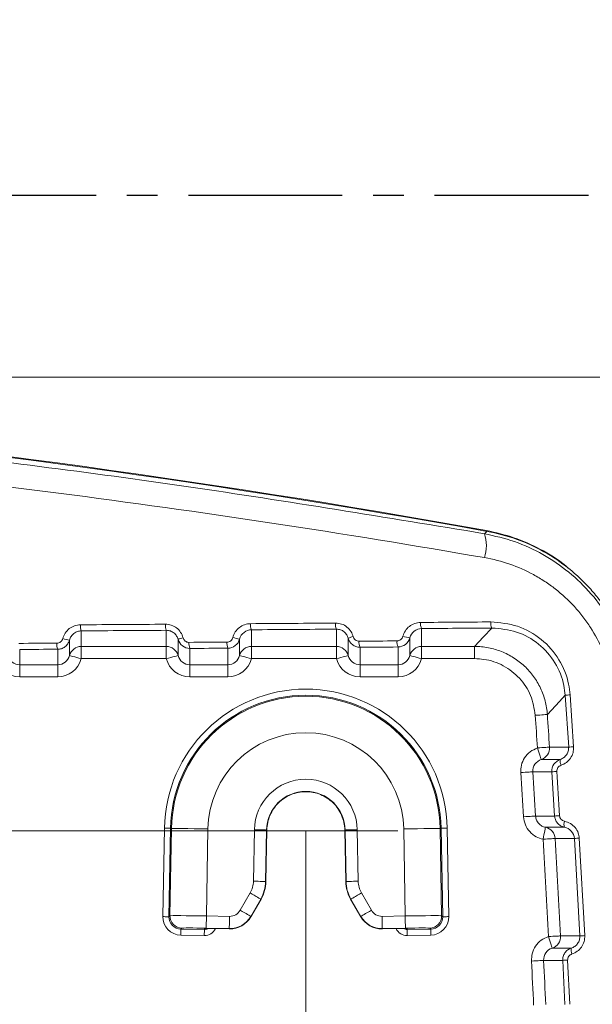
# Model space of a CAD drawing. Header units: millimetres. Extents: x 0 to 594, y 0 to 420.
# Tile 51 of 70: x 402 to 426, y 239 to 279. Entities that reach past the tile are written whole.
import ezdxf

# ---------------------------------------------------------------- set-up
doc = ezdxf.new("R2010")
doc.units = ezdxf.units.MM
doc.linetypes.add('CENTER', pattern=[10.16, 6.35, -1.27, 1.27, -1.27])
doc.styles.add('SLDTEXTSTYLE1', font='TXT', dxfattribs={"width": 0.605})
doc.dimstyles.new('SLDDIMSTYLE3', dxfattribs={"dimtxt": 2.568319, "dimasz": 3.3, "dimexe": 0, "dimexo": 0.0625, "dimgap": 0.64208, "dimtad": 1, "dimdec": 3, "dimlfac": 2, "dimrnd": 1e-09, "dimzin": 12, "dimdsep": 46, "dimtxsty": 'SLDTEXTSTYLE1', "dimsah": 1, "dimcen": 0.09, "dimadec": 0, "dimazin": 3, "dimtfac": 1, "dimtdec": 1, "dimtmove": 0, "dimatfit": 0, "dimfxl": 1, "dimfrac": 2, "dimtolj": 1, "dimtzin": 12, "dimarcsym": 0})
doc.dimstyles.new('SLDDIMSTYLE4', dxfattribs={"dimtxt": 2.568319, "dimasz": 3.3, "dimexe": 0, "dimexo": 0.0625, "dimgap": 0.64208, "dimtad": 1, "dimdec": 0, "dimlfac": 2, "dimrnd": 1e-09, "dimzin": 12, "dimdsep": 46, "dimtxsty": 'SLDTEXTSTYLE1', "dimsah": 1, "dimcen": 0.09, "dimadec": 0, "dimazin": 3, "dimtfac": 1, "dimtdec": 1, "dimtofl": 0, "dimtmove": 0, "dimatfit": 3, "dimfxl": 1, "dimfrac": 2, "dimtolj": 1, "dimtzin": 12, "dimarcsym": 0})
doc.dimstyles.new('SLDDIMSTYLE5', dxfattribs={"dimtxt": 2.568319, "dimasz": 3.3, "dimexe": 0, "dimexo": 0.0625, "dimgap": 0.64208, "dimtad": 1, "dimdec": 3, "dimlfac": 2, "dimrnd": 1e-09, "dimzin": 12, "dimdsep": 46, "dimtxsty": 'SLDTEXTSTYLE1', "dimsah": 1, "dimcen": 0.09, "dimadec": 0, "dimazin": 3, "dimtfac": 1, "dimtdec": 1, "dimtofl": 0, "dimtmove": 0, "dimatfit": 3, "dimfxl": 1, "dimfrac": 2, "dimtolj": 1, "dimtzin": 12, "dimarcsym": 0})

# ---------------------------------------------------------------- blocks, each defined once
blk = doc.blocks.new('*D14')
at = {"color": 7, "linetype": 'Continuous', "lineweight": 0}
for p, q in [((441.841, 271.949), (441.841, 278.349)), ((441.841, 264.449), (441.841, 271.949)), ((359.347, 264.449), (442.841, 264.449)), ((441.841, 264.449), (441.841, 236.713)), ((437.309, 245.092), (437.309, 245.68)), ((437.309, 245.68), (441.254, 245.68)), ((441.254, 245.68), (441.254, 245.092)), ((437.309, 238.722), (437.309, 238.134)), ((441.254, 238.134), (441.254, 238.722)), ((437.309, 238.134), (441.254, 238.134))]:
    blk.add_line(p, q, dxfattribs=at)
for points in [[(441.841, 271.949), (442.341, 275.249), (441.341, 275.249)], [(441.841, 264.449), (441.341, 261.149), (442.341, 261.149)]]:
    blk.add_solid(points, dxfattribs=at)
at = {"color": 7, "linetype": 'Continuous', "lineweight": 0, "char_height": 2.6458, "attachment_point": 1, "rotation": 90, "style": 'SLDTEXTSTYLE1'}
for s, insert in [('min.', (437.843, 247.113, 0.05)), ('min.', (433.311, 246.035, 0.05)), ('0,6', (437.843, 239.457, 0.05)), ('15', (433.311, 238.771, 0.05))]:
    blk.add_mtext(s, dxfattribs=dict(at, insert=insert))
blk = doc.blocks.new('*D15')
at = {"color": 7, "linetype": 'Continuous', "lineweight": 0}
for p, q in [((346.45, 291.591), (345.862, 291.591)), ((345.862, 291.591), (345.862, 287.647)), ((354.78, 291.591), (355.368, 291.591)), ((355.368, 291.591), (355.368, 287.647)), ((271.889, 206.062), (271.889, 288.059)), ((429.341, 208.541), (429.341, 288.059)), ((345.862, 287.647), (346.45, 287.647)), ((355.368, 287.647), (354.78, 287.647)), ((271.889, 287.059), (429.341, 287.059))]:
    blk.add_line(p, q, dxfattribs=at)
for points in [[(271.889, 287.059), (275.189, 286.559), (275.189, 287.559)], [(429.341, 287.059), (426.041, 287.559), (426.041, 286.559)]]:
    blk.add_solid(points, dxfattribs=at)
at = {"color": 7, "linetype": 'Continuous', "lineweight": 0, "char_height": 2.6458, "attachment_point": 1, "rotation": 0, "style": 'SLDTEXTSTYLE1'}
for s, insert in [('315', (346.499, 295.59, 0.05)), ('12,4', (347.185, 291.057, 0.05))]:
    blk.add_mtext(s, dxfattribs=dict(at, insert=insert))
blk = doc.blocks.new('*D16')
at = {"color": 7, "linetype": 'Continuous', "lineweight": 0}
for p, q in [((286.937, 245.752), (286.937, 108.735)), ((414.293, 245.752), (414.293, 108.735)), ((347.92, 114.267), (347.332, 114.267)), ((347.332, 114.267), (347.332, 110.323)), ((353.31, 114.267), (353.898, 114.267)), ((353.898, 114.267), (353.898, 110.323)), ((347.332, 110.323), (347.92, 110.323)), ((353.898, 110.323), (353.31, 110.323)), ((286.937, 109.735), (414.293, 109.735))]:
    blk.add_line(p, q, dxfattribs=at)
for points in [[(286.937, 109.735), (290.237, 109.235), (290.237, 110.235)], [(414.293, 109.735), (410.993, 110.235), (410.993, 109.235)]]:
    blk.add_solid(points, dxfattribs=at)
at = {"color": 7, "linetype": 'Continuous', "lineweight": 0, "char_height": 2.6458, "attachment_point": 1, "rotation": 0, "style": 'SLDTEXTSTYLE1'}
for s, insert in [('254', (346.499, 118.266, -137.801)), ('10', (348.655, 113.733, -137.801))]:
    blk.add_mtext(s, dxfattribs=dict(at, insert=insert))
blk = doc.blocks.new('*D17')
at = {"color": 7, "linetype": 'Continuous', "lineweight": 0}
for p, q in [((414.293, 245.752), (258.389, 245.752)), ((259.389, 143.848), (259.389, 245.752)), ((254.856, 196.515), (254.856, 197.103)), ((254.856, 197.103), (258.801, 197.103)), ((258.801, 197.103), (258.801, 196.515)), ((254.856, 193.085), (254.856, 192.497)), ((258.801, 192.497), (258.801, 193.085)), ((254.856, 192.497), (258.801, 192.497)), ((414.293, 143.848), (258.389, 143.848))]:
    blk.add_line(p, q, dxfattribs=at)
for points in [[(259.389, 245.752), (258.889, 242.452), (259.889, 242.452)], [(259.389, 143.848), (259.889, 147.148), (258.889, 147.148)]]:
    blk.add_solid(points, dxfattribs=at)
at = {"color": 7, "linetype": 'Continuous', "lineweight": 0, "attachment_point": 1, "rotation": 90, "style": 'SLDTEXTSTYLE1'}
for s, insert, char_height in [('203', (250.858, 190.684, -137.801), 2.6458), ('8', (255.39, 193.82, -137.801), 2.646)]:
    blk.add_mtext(s, dxfattribs=dict(at, insert=insert, char_height=char_height))

msp = doc.modelspace()

# ---------------------------------------------------------------- linework, layer by layer
at = {"color": 7, "linetype": 'CENTER', "lineweight": 30}
msp.add_line((246.88851, 271.94925), (454.34139, 271.94937), dxfattribs=at)
at = {"color": 8, "linetype": 'Continuous', "lineweight": 0}
for p, q in [((412.04871, 254.033), (412.04871, 253.34466)), ((415.55921, 253.34466), (415.55921, 254.05744)), ((419.06971, 254.08326), (419.06971, 253.34466)), ((404.54223, 253.6075), (404.54223, 252.96924)), ((405.02771, 253.9883), (405.02771, 253.34465)), ((408.53821, 253.34465), (408.53821, 254.00996)), ((409.02369, 252.96924), (409.02369, 253.63814)), ((411.56322, 253.65162), (411.56322, 252.96925)), ((416.04469, 252.96925), (416.04469, 253.6862)), ((418.58423, 253.70131), (418.58423, 252.96925)), ((402.48817, 253.22124), (402.48817, 252.5924)), ((404.05674, 252.5924), (404.05674, 253.2303)), ((405.02771, 253.34465), (408.53821, 253.34465)), ((409.50917, 253.26395), (409.50917, 252.5924)), ((411.07774, 252.59241), (411.07774, 253.27424)), ((412.04871, 253.34466), (415.55921, 253.34466)), ((416.53017, 253.31219), (416.53017, 252.59241)), ((418.09874, 252.59241), (418.09874, 253.32373)), ((419.06971, 253.34466), (421.25886, 253.34466)), ((408.53821, 252.84363), (405.02771, 252.84363)), ((415.55921, 252.84364), (412.04871, 252.84363)), ((421.25886, 252.84364), (419.06971, 252.84364)), ((402.48817, 252.5924), (404.05674, 252.5924)), ((409.50917, 252.5924), (411.07774, 252.59241)), ((416.53017, 252.59241), (418.09874, 252.59241)), ((404.05675, 252.09138), (402.48817, 252.09138)), ((411.07774, 252.09138), (409.50917, 252.09138)), ((418.09874, 252.09139), (416.53018, 252.09139)), ((425.13775, 249.19523), (424.99356, 251.33201)), ((425.19686, 251.34918), (425.34102, 249.21151)), ((424.55896, 246.35515), (424.44513, 248.17859)), ((408.39597, 242.21095), (408.45956, 245.85428)), ((408.71023, 245.8499), (408.64664, 242.20658)), ((408.6886, 242.24709), (408.75147, 245.84918)), ((408.71023, 245.8499), (408.75147, 245.84918)), ((410.25551, 245.82293), (410.19294, 242.23803)), ((412.13354, 243.66913), (412.17055, 245.7895)), ((412.6719, 245.78075), (412.63489, 243.66038)), ((412.68529, 245.78052), (412.6719, 245.78075)), ((415.90054, 245.78052), (415.91395, 245.78076)), ((415.95097, 243.66039), (415.91395, 245.78076)), ((416.4153, 245.78951), (416.45231, 243.66914)), ((418.39292, 242.23804), (418.33034, 245.82293)), ((419.87562, 245.84991), (419.83438, 245.84919)), ((419.83438, 245.84919), (419.89726, 242.2471)), ((419.93921, 242.20658), (419.87562, 245.84991)), ((420.12629, 245.85428), (420.18989, 242.21096)), ((425.59773, 241.4155), (425.37305, 245.43084)), ((425.57628, 245.44556), (425.80091, 241.42855)), ((412.63489, 243.66038), (412.64758, 243.65687)), ((415.93826, 243.65686), (415.95097, 243.66039)), ((411.5876, 242.47206), (411.99934, 243.18521)), ((416.58651, 243.18521), (416.99825, 242.47206)), ((412.43358, 242.9345), (412.02184, 242.22135)), ((412.44609, 242.93103), (412.43358, 242.9345)), ((416.15227, 242.9345), (416.13974, 242.93103)), ((416.56401, 242.22135), (416.15227, 242.9345)), ((408.64664, 242.20658), (408.6886, 242.24709)), ((419.89726, 242.2471), (419.93921, 242.20658)), ((410.19294, 242.23803), (411.1446, 242.22142)), ((412.02184, 242.22135), (412.0289, 242.20889)), ((416.55694, 242.20886), (416.56401, 242.22135)), ((417.44125, 242.22143), (418.39292, 242.23804)), ((410.10453, 241.42888), (409.13486, 241.4458)), ((409.18119, 241.73699), (409.13924, 241.69648)), ((409.13924, 241.69648), (410.10891, 241.67955)), ((410.10891, 241.67955), (410.10956, 241.71702)), ((410.10956, 241.71702), (410.1437, 241.71875)), ((411.13585, 241.72008), (410.18419, 241.73669)), ((411.14284, 241.70773), (411.13585, 241.72008)), ((417.45, 241.72008), (417.443, 241.7077)), ((418.40167, 241.73669), (417.45, 241.72008)), ((418.43451, 241.71975), (418.47629, 241.71698)), ((418.47629, 241.71698), (418.47695, 241.67956)), ((418.47695, 241.67956), (419.44662, 241.69648)), ((419.45099, 241.44581), (418.48132, 241.42888)), ((419.44662, 241.69648), (419.40467, 241.737)), ((424.98122, 238.58588), (424.89132, 240.40765)), ((425.09496, 240.42028), (425.18484, 238.59774))]:
    msp.add_line(p, q, dxfattribs=at)
at = {"color": 7, "linetype": 'Continuous', "lineweight": 15}
for p, q in [((412.64758, 243.65687), (412.68529, 245.78052)), ((415.90054, 245.78052), (415.93826, 243.65686)), ((412.0289, 242.20889), (412.44609, 242.93103)), ((416.13974, 242.93103), (416.55694, 242.20886)), ((410.61114, 241.71701), (411.14284, 241.70773)), ((417.443, 241.7077), (417.97502, 241.71698)), ((418.43915, 241.7193), (418.443, 241.71914))]:
    msp.add_line(p, q, dxfattribs=at)
at = {"color": 7, "linetype": 'Continuous', "lineweight": 0}
msp.add_line((414.29292, 245.75246), (418.08296, 245.75246), dxfattribs=at)
at = {"color": 8, "linetype": 'Continuous', "lineweight": 0, "flags": 128}
for points in [[(421.66566, 257.99212), (421.73184, 258.0503), (421.77479, 258.08805)], [(421.25886, 253.34466), (421.62491, 253.73636), (421.96981, 254.10566)], [(405.02771, 253.34465), (405.02771, 253.3314), (405.02771, 253.30043), (405.02771, 253.25286), (405.02771, 253.19043), (405.02771, 253.11539), (405.02771, 253.03048), (405.02771, 252.93878), (405.02771, 252.84363)], [(408.53821, 253.34465), (408.53821, 253.3314), (408.53821, 253.30043), (408.53821, 253.25286), (408.53821, 253.19043), (408.53821, 253.11539), (408.53821, 253.03048), (408.53821, 252.93879), (408.53821, 252.84363)], [(412.04871, 253.34466), (412.04871, 253.3314), (412.04871, 253.30043), (412.04871, 253.25286), (412.04871, 253.19043), (412.04871, 253.11539), (412.04871, 253.03048), (412.04871, 252.93879), (412.04871, 252.84363)], [(415.55921, 253.34466), (415.55921, 253.33141), (415.55921, 253.30044), (415.55921, 253.25287), (415.55921, 253.19043), (415.55921, 253.1154), (415.55921, 253.03048), (415.55921, 252.93879), (415.55921, 252.84364)], [(419.06971, 253.34466), (419.06971, 253.33141), (419.06971, 253.30044), (419.06971, 253.25287), (419.06971, 253.19043), (419.06971, 253.1154), (419.06971, 253.03049), (419.06971, 252.93879), (419.06971, 252.84364)], [(421.25886, 253.34466), (421.25886, 253.33141), (421.25886, 253.30044), (421.25886, 253.25287), (421.25886, 253.19043), (421.25886, 253.1154), (421.25886, 253.03049), (421.25886, 252.93879), (421.25886, 252.84364)], [(404.54223, 252.96924), (404.55245, 252.9666), (404.58069, 252.95929), (404.62587, 252.9476), (404.68628, 252.93197), (404.75963, 252.91299), (404.84314, 252.89138), (404.93364, 252.86797), (405.02771, 252.84363)], [(409.02369, 252.96924), (409.01346, 252.9666), (408.98522, 252.95929), (408.94004, 252.9476), (408.87964, 252.93197), (408.80629, 252.91299), (408.72278, 252.89139), (408.63228, 252.86797), (408.53821, 252.84363)], [(411.56322, 252.96925), (411.57345, 252.9666), (411.60169, 252.95929), (411.64687, 252.9476), (411.70728, 252.93197), (411.78063, 252.913), (411.86414, 252.89139), (411.95464, 252.86797), (412.04871, 252.84363)], [(416.04469, 252.96925), (416.03446, 252.9666), (416.00622, 252.9593), (415.96104, 252.94761), (415.90063, 252.93198), (415.82729, 252.913), (415.74378, 252.89139), (415.65328, 252.86797), (415.55921, 252.84364)], [(418.58423, 252.96925), (418.59445, 252.96661), (418.62269, 252.9593), (418.66787, 252.94761), (418.72828, 252.93198), (418.80163, 252.913), (418.88514, 252.89139), (418.97564, 252.86798), (419.06971, 252.84364)], [(402.48817, 252.5924), (402.48817, 252.57915), (402.48817, 252.54818), (402.48817, 252.50061), (402.48817, 252.43817), (402.48817, 252.36314), (402.48817, 252.27823), (402.48818, 252.18653), (402.48817, 252.09138)], [(404.05674, 252.5924), (404.05674, 252.57915), (404.05674, 252.54818), (404.05674, 252.50061), (404.05674, 252.43817), (404.05674, 252.36314), (404.05674, 252.27823), (404.05674, 252.18653), (404.05675, 252.09138)], [(409.50917, 252.5924), (409.50918, 252.57915), (409.50917, 252.54818), (409.50918, 252.50061), (409.50917, 252.43818), (409.50917, 252.36314), (409.50918, 252.27823), (409.50917, 252.18654), (409.50917, 252.09138)], [(411.07774, 252.59241), (411.07774, 252.57915), (411.07774, 252.54818), (411.07774, 252.50061), (411.07774, 252.43818), (411.07774, 252.36314), (411.07774, 252.27823), (411.07774, 252.18654), (411.07774, 252.09138)], [(416.53017, 252.59241), (416.53017, 252.57916), (416.53017, 252.54819), (416.53017, 252.50062), (416.53017, 252.43818), (416.53018, 252.36315), (416.53017, 252.27824), (416.53017, 252.18654), (416.53018, 252.09139)], [(418.09874, 252.59241), (418.09874, 252.57916), (418.09874, 252.54819), (418.09874, 252.50062), (418.09874, 252.43818), (418.09874, 252.36315), (418.09874, 252.27824), (418.09874, 252.18654), (418.09874, 252.09139)], [(424.99356, 251.33201), (424.7568, 251.07721), (424.25818, 250.5409)], [(424.25818, 250.5409), (424.24496, 250.54001), (424.21406, 250.53792), (424.16659, 250.53472), (424.1043, 250.53052), (424.02944, 250.52547), (423.94472, 250.51975), (423.85323, 250.51358), (423.75829, 250.50717)], [(424.34746, 249.19527), (424.33423, 249.19441), (424.30333, 249.19239), (424.25586, 249.1893), (424.19356, 249.18523), (424.11868, 249.18035), (424.03395, 249.17483), (423.94245, 249.16886), (423.8475, 249.16267)], [(424.00474, 248.6865), (424.00135, 248.69676), (423.99216, 248.7246), (423.9775, 248.769), (423.95793, 248.82825), (423.93419, 248.90014), (423.90718, 248.98194), (423.87791, 249.07056), (423.8475, 249.16267)], [(424.34746, 249.19527), (424.37032, 249.19527), (424.54569, 249.19526), (425.13775, 249.19523)], [(424.00474, 248.6865), (424.02694, 248.6865), (424.2023, 248.6865), (424.78971, 248.68649)], [(423.66065, 248.17858), (423.64743, 248.17774), (423.61651, 248.17578), (423.56904, 248.17276), (423.50673, 248.1688), (423.43185, 248.16405), (423.34711, 248.15866), (423.2556, 248.15285), (423.16063, 248.14682)], [(424.44513, 248.17859), (424.36617, 248.17859), (424.0155, 248.17859), (423.69586, 248.17858), (423.66065, 248.17858)], [(423.77369, 246.35512), (423.76046, 246.35432), (423.72955, 246.35245), (423.68206, 246.34958), (423.61974, 246.34581), (423.54485, 246.34129), (423.46009, 246.33616), (423.36856, 246.33063), (423.27358, 246.32488)], [(423.77369, 246.35512), (423.84036, 246.35512), (424.19097, 246.35514), (424.51099, 246.35515), (424.55896, 246.35515)], [(408.71023, 245.8499), (408.70468, 245.85), (408.68991, 245.85026), (408.66649, 245.85067), (408.63529, 245.85121), (408.59748, 245.85187), (408.55449, 245.85262), (408.50793, 245.85343), (408.45956, 245.85428)], [(410.25551, 245.82293), (409.96526, 245.828), (409.68592, 245.83287), (409.42798, 245.83737), (409.20115, 245.84133), (409.01394, 245.8446), (408.8734, 245.84705), (408.78479, 245.8486), (408.75147, 245.84918)], [(412.17055, 245.7895), (412.2673, 245.78781), (412.36042, 245.78619), (412.44639, 245.78469), (412.522, 245.78337), (412.5844, 245.78228), (412.63126, 245.78146), (412.66079, 245.78095), (412.6719, 245.78075)], [(416.4153, 245.78951), (416.31855, 245.78782), (416.22544, 245.78619), (416.13946, 245.78469), (416.06385, 245.78337), (416.00144, 245.78228), (415.95459, 245.78146), (415.92506, 245.78095), (415.91395, 245.78076)], [(418.33034, 245.82293), (418.62059, 245.828), (418.89993, 245.83288), (419.15787, 245.83738), (419.3847, 245.84134), (419.57191, 245.84461), (419.71245, 245.84706), (419.80105, 245.84861), (419.83438, 245.84919)], [(420.12629, 245.85428), (420.07791, 245.85344), (420.03136, 245.85263), (419.98837, 245.85188), (419.95056, 245.85122), (419.91936, 245.85067), (419.89594, 245.85026), (419.88117, 245.85001), (419.87562, 245.84991)], [(424.17815, 245.89339), (424.17614, 245.88323), (424.17052, 245.85475), (424.16149, 245.80904), (424.14939, 245.74783), (424.1347, 245.67345), (424.11796, 245.58873), (424.09982, 245.49689), (424.08096, 245.40142)], [(424.9639, 245.89338), (424.93083, 245.89338), (424.75552, 245.89338), (424.17815, 245.89339)], [(424.58111, 245.43089), (424.56788, 245.4301), (424.53697, 245.42828), (424.48948, 245.42549), (424.42715, 245.42181), (424.35224, 245.4174), (424.26749, 245.4124), (424.17595, 245.40701), (424.08096, 245.40142)], [(425.37305, 245.43084), (425.3379, 245.43085), (425.1626, 245.43086), (424.58111, 245.43089)], [(412.13354, 243.66913), (412.23029, 243.66745), (412.32341, 243.66582), (412.40938, 243.66432), (412.48499, 243.663), (412.54739, 243.66191), (412.59425, 243.66109), (412.62378, 243.66058), (412.63489, 243.66038)], [(416.45231, 243.66914), (416.35556, 243.66745), (416.26245, 243.66582), (416.17647, 243.66432), (416.10086, 243.663), (416.03846, 243.66191), (415.99161, 243.66109), (415.96207, 243.66058), (415.95097, 243.66039)], [(411.99934, 243.18521), (412.08314, 243.13683), (412.16379, 243.09027), (412.23826, 243.04727), (412.30375, 243.00946), (412.3578, 242.97825), (412.39838, 242.95483), (412.42396, 242.94006), (412.43358, 242.9345)], [(416.58651, 243.18521), (416.50272, 243.13683), (416.42207, 243.09027), (416.34759, 243.04727), (416.2821, 243.00946), (416.22805, 242.97826), (416.18748, 242.95483), (416.16189, 242.94006), (416.15227, 242.9345)], [(411.5876, 242.47206), (411.6714, 242.42368), (411.75205, 242.37711), (411.82652, 242.33412), (411.89201, 242.29631), (411.94606, 242.2651), (411.98664, 242.24167), (412.01222, 242.2269), (412.02184, 242.22135)], [(416.99825, 242.47206), (416.91445, 242.42368), (416.8338, 242.37712), (416.75933, 242.33412), (416.69384, 242.29631), (416.63979, 242.2651), (416.59921, 242.24168), (416.57363, 242.22691), (416.56401, 242.22135)], [(408.64664, 242.20658), (408.64109, 242.20667), (408.62632, 242.20693), (408.6029, 242.20734), (408.57169, 242.20788), (408.53389, 242.20854), (408.4909, 242.20929), (408.44434, 242.21011), (408.39597, 242.21095)], [(410.19294, 242.23803), (410.19125, 242.14129), (410.18962, 242.04817), (410.18812, 241.9622), (410.1868, 241.88658), (410.18571, 241.82418), (410.18489, 241.77733), (410.18438, 241.7478), (410.18419, 241.73669)], [(411.1446, 242.22142), (411.14291, 242.12468), (411.14129, 242.03156), (411.13979, 241.94558), (411.13847, 241.86997), (411.13738, 241.80757), (411.13656, 241.76072), (411.13604, 241.73119), (411.13585, 241.72008)], [(417.44125, 242.22143), (417.44294, 242.12468), (417.44457, 242.03156), (417.44607, 241.94559), (417.44739, 241.86998), (417.44848, 241.80757), (417.44929, 241.76072), (417.44981, 241.73119), (417.45, 241.72008)], [(418.39292, 242.23804), (418.39461, 242.14129), (418.39623, 242.04818), (418.39773, 241.9622), (418.39905, 241.88659), (418.40014, 241.82419), (418.40096, 241.77734), (418.40148, 241.7478), (418.40167, 241.73669)], [(420.18989, 242.21096), (420.14151, 242.21011), (420.09495, 242.2093), (420.05197, 242.20855), (420.01416, 242.20789), (419.98296, 242.20735), (419.95954, 242.20694), (419.94477, 242.20668), (419.93921, 242.20658)], [(409.13924, 241.69648), (409.13914, 241.69092), (409.13888, 241.67615), (409.13847, 241.65273), (409.13793, 241.62153), (409.13727, 241.58372), (409.13652, 241.54073), (409.13571, 241.49418), (409.13486, 241.4458)], [(410.10891, 241.67955), (410.10881, 241.674), (410.10855, 241.65923), (410.10814, 241.63581), (410.1076, 241.6046), (410.10694, 241.5668), (410.10619, 241.52381), (410.10538, 241.47725), (410.10453, 241.42888)], [(418.48132, 241.42888), (418.48048, 241.47726), (418.47967, 241.52381), (418.47891, 241.5668), (418.47826, 241.60461), (418.47771, 241.63581), (418.4773, 241.65924), (418.47704, 241.674), (418.47695, 241.67956)], [(419.45099, 241.44581), (419.45015, 241.49418), (419.44934, 241.54074), (419.44859, 241.58373), (419.44792, 241.62153), (419.44738, 241.65274), (419.44697, 241.67616), (419.44671, 241.69093), (419.44662, 241.69648)], [(424.80422, 241.41554), (424.79098, 241.41485), (424.76005, 241.41323), (424.71255, 241.41075), (424.6502, 241.4075), (424.57527, 241.40358), (424.49047, 241.39916), (424.3989, 241.39438), (424.30388, 241.38941)], [(424.45467, 240.91117), (424.45144, 240.92142), (424.44263, 240.94936), (424.42857, 240.99393), (424.40981, 241.05344), (424.38704, 241.12566), (424.36113, 241.20783), (424.33305, 241.29688), (424.30388, 241.38941)], [(424.80422, 241.41554), (424.82706, 241.41553), (425.0023, 241.41553), (425.59773, 241.4155)], [(424.45467, 240.91117), (424.47684, 240.91117), (424.65207, 240.91116), (425.24274, 240.91116)], [(424.10374, 240.40764), (424.09051, 240.40697), (424.05957, 240.40541), (424.01207, 240.40301), (423.94971, 240.39986), (423.87477, 240.39607), (423.78997, 240.39179), (423.69839, 240.38716), (423.60336, 240.38236)], [(424.89132, 240.40765), (424.8124, 240.40765), (424.46199, 240.40764), (424.14079, 240.40764), (424.10374, 240.40764)]]:
    msp.add_lwpolyline(points, dxfattribs=at)
at = {"color": 7, "linetype": 'Continuous', "lineweight": 15}
for centre, radius, start, end in [((350.59011, -136.71655), 401.2, 79.7839621, 100.2161032), ((350.61518, -136.74163), 401.19094, 79.7833381, 100.2167272), ((414.29292, 245.75246), 1.62127, 1.000033, 179.000033), ((410.16768, 216.77615), 24.9448, 88.981365, 89.581575)]:
    msp.add_arc(centre, radius, start, end, dxfattribs=at)
at = {"color": 8, "linetype": 'Continuous', "lineweight": 0}
for centre, radius, start, end in [((420.10096, 257.49877), 1.64063, 342.50608, 17.500201), ((405.53004, 254.18401), 0.53911, 174.165806, 201.285991), ((409.00911, 254.20584), 0.51002, 173.850486, 202.585555), ((412.49173, 254.22906), 0.48446, 173.546243, 203.871858), ((415.9772, 254.25366), 0.46176, 173.24837, 205.147568), ((419.46529, 254.27969), 0.44166, 172.96604, 206.406703), ((422.34844, 254.30224), 0.42662, 172.73825, 207.438373), ((404.89994, 255.82006), 2.24129, 253.56857, 260.816192), ((409.54057, 252.3115), 1.42378, 102.60759, 111.286592), ((411.86258, 255.64778), 2.01847, 253.300378, 261.471046), ((416.51177, 252.54137), 1.23645, 102.393053, 112.195222), ((418.83611, 255.5227), 1.83873, 253.021717, 262.126461), ((404.56855, 253.42598), 0.54794, 174.256209, 200.922644), ((405.02755, 252.84324), 0.50141, 89.981816, 165.445831), ((408.53838, 252.84325), 0.5014, 14.553306, 90.019289), ((409.97202, 253.45986), 0.50261, 173.764214, 202.942275), ((411.52821, 253.47026), 0.49127, 173.63086, 203.515625), ((412.04855, 252.84324), 0.50141, 89.981566, 165.44565), ((415.55937, 252.84325), 0.50141, 14.554348, 90.018802), ((416.94169, 253.50846), 0.45592, 173.167367, 205.498977), ((418.5003, 253.5201), 0.44701, 173.043281, 206.059318), ((419.06954, 252.84325), 0.50141, 89.98114, 165.445961), ((414.29292, 245.75246), 5.83425, 1.000033, 179.000033), ((414.29292, 245.75246), 5.58354, 1.000033, 179.000033), ((414.29292, 245.75246), 5.5423, 1.000033, 179.000033), ((425.43666, 247.29832), 4.05796, 93.387753, 96.268821), ((-175.34544, 210.08311), 600.46598, 3.7315639, 3.8601374), ((-175.34544, 210.08311), 600.967, 3.7315639, 3.8601374), ((414.29292, 245.75246), 4.03803, 1.000033, 179.000033), ((423.84704, 249.16255), 0.50149, 288.328431, 3.741801), ((425.57999, 244.95118), 4.26703, 93.210465, 95.948997), ((425.16026, 248.61541), 0.37731, 169.140936, 206.271515), ((-176.09769, 210.08311), 600.46598, 3.46025154, 3.63443265), ((-176.09769, 210.08311), 600.967, 3.46025154, 3.63443265), ((424.89184, 243.75711), 4.44399, 93.134162, 95.769083), ((414.29292, 245.75246), 2.1227, 1.000033, 179.000033), ((425.0041, 241.73199), 4.64454, 92.97957, 95.499714), ((425.31774, 246.01329), 0.3736, 160.278506, 198.720693), ((424.08063, 245.40163), 0.50133, 3.345443, 78.783185), ((-175.34544, 210.08311), 600.46598, 2.9885668, 3.37197845), ((-175.34544, 210.08311), 600.967, 2.9885668, 3.37197845), ((425.81371, 240.75567), 4.6959, 92.898168, 95.384506), ((409.19012, 242.23851), 0.5016, 179.020217, 268.979491), ((419.39573, 242.23852), 0.5016, 271.020463, 0.979711), ((411.15327, 242.72293), 1.003, 269.005173, 329.994892), ((417.43259, 242.72293), 1.003, 210.005173, 270.994892), ((410.27217, 238.60362), 3.11763, 88.572262, 92.989688), ((424.30343, 241.38929), 0.50147, 287.55252, 2.999853), ((426.03834, 236.14089), 5.29299, 92.570948, 94.774999), ((425.60936, 240.8339), 0.37467, 168.100395, 205.596859), ((-176.09769, 210.08311), 600.46598, 2.71845214, 2.89234785), ((-176.09769, 210.08311), 600.967, 2.71845214, 2.89234785), ((425.33527, 234.89532), 5.53018, 92.49052, 94.604529)]:
    msp.add_arc(centre, radius, start, end, dxfattribs=at)
for centre, major_axis, ratio, start_param, end_param in [((350.61495, 271.60475), (401.2, 0.00023), 0.04368823, 4.84834774, 4.85717917), ((350.61495, 271.60475), (401.2, 0.00023), 0.04368823, 4.86602199, 4.87487694), ((350.61495, 271.35424), (401.45075, 0.00023), 0.04366094, 4.86602199, 4.87487694), ((350.61495, 271.60475), (401.2, 0.00023), 0.04368823, 4.88374476, 4.89108091), ((350.61495, 271.35424), (401.45075, 0.00023), 0.04366094, 4.88374476, 4.89108091), ((350.61495, 271.35424), (401.45075, 0.00023), 0.04366094, 4.84834774, 4.85717917), ((350.61495, 270.8525), (401.2, 0.00023), 0.04368823, 4.84196567, 4.84590698), ((350.61495, 270.60199), (401.45075, 0.00023), 0.04366094, 4.84196567, 4.84590698), ((350.61495, 270.8525), (401.2, 0.00023), 0.04368823, 4.85962383, 4.86357499), ((350.61495, 270.60199), (401.45075, 0.00023), 0.04366094, 4.85962383, 4.86357499), ((350.61495, 270.8525), (401.2, 0.00023), 0.04368823, 4.87732836, 4.88129069), ((350.61495, 270.60199), (401.45075, 0.00023), 0.04366094, 4.87732836, 4.88129069), ((402.48817, 253.09533), (0, -1.00396), 0.99904822, 4.96580655, 6.28318531), ((402.48817, 253.09533), (0, 0.50293), 0.99715099, 1.8242139, 3.14159265), ((404.05674, 253.09534), (0, 0.50293), 0.99715099, 3.14159265, 4.45897141), ((404.05674, 253.09534), (0, 1.00396), 0.99904822, 3.14159265, 4.45897141), ((409.50917, 253.09534), (0, -1.00396), 0.99904822, 4.96580655, 6.28318531), ((409.50917, 253.09534), (0, 0.50293), 0.99715099, 1.8242139, 3.14159265), ((411.07774, 253.09534), (0, 0.50293), 0.99715099, 3.14159265, 4.45897141), ((411.07774, 253.09534), (0, 1.00396), 0.99904822, 3.14159265, 4.45897141), ((416.53017, 253.09534), (0, -1.00396), 0.99904822, 4.96580655, 6.28318531), ((416.53017, 253.09534), (0, 0.50293), 0.99715099, 1.8242139, 3.14159265), ((418.09874, 253.09534), (0, 0.50293), 0.99715099, 3.14159265, 4.45897141), ((418.09874, 253.09534), (0, 1.00396), 0.99904822, 3.14159265, 4.45897141), ((411.13054, 243.68672), (-0.96668, 0.26808), 0.99983751, 2.8885593, 3.39462601), ((411.13054, 243.68672), (1.44986, -0.40208), 0.99994582, 6.03015195, 6.53621866), ((417.45531, 243.68672), (1.44986, 0.40208), 0.99994582, 2.8885593, 3.39462601), ((417.45531, 243.68672), (0.96668, 0.26808), 0.99983751, 2.8885593, 3.39462601), ((410.19263, 242.22053), (1.50427, -0.02626), 0.01163671, 1.57079633, 3.12413936), ((411.15327, 242.72293), (-0.247, 0.43657), 0.99979487, 2.60935694, 3.67382836), ((417.43259, 242.72293), (0.247, 0.43657), 0.99979487, 2.60935694, 3.67382836), ((418.39322, 242.22054), (1.50427, 0.02626), 0.01163671, 0.01745329, 1.57079633), ((409.14822, 242.19805), (0.54129, 0.52272), 0.99969546, 2.35634678, 3.92683852), ((409.14822, 242.19805), (0.36097, 0.34858), 0.99939115, 2.35634678, 3.92683852), ((419.43763, 242.19806), (0.36097, -0.34858), 0.99939115, 5.49793944, 7.06843118), ((419.43763, 242.19806), (-0.54129, 0.52272), 0.99969546, 2.35634678, 3.92683852), ((410.18388, 241.71918), (1.00285, -0.0175), 0.01745506, 1.57079633, 3.12413936), ((410.11329, 241.93038), (0.00875, 0.5015), 0.9998477, 3.14159265, 4.29205168), ((418.47257, 241.93038), (-0.00875, 0.5015), 0.9998477, 1.99121907, 3.14159265), ((418.40198, 241.71919), (1.00285, 0.01751), 0.01745506, 0.01745329, 1.57079633), ((417.97487, 241.70823), (0.50142, 0.00875), 0.01745241, 0, 0.28941621)]:
    msp.add_ellipse(centre, major_axis=major_axis, ratio=ratio, start_param=start_param, end_param=end_param, dxfattribs=at)
at = {"color": 7, "linetype": 'Continuous', "lineweight": 15}
for centre, major_axis, ratio, start_param, end_param in [((411.14315, 243.68322), (1.36678, 0.62937), 0.9997426, 5.32796661, 5.83403331), ((417.44267, 243.68322), (1.3563, -0.65162), 0.99974634, 3.60709082, 4.11315753), ((411.16034, 242.71043), (0.99745, 0.10562), 0.99981574, 4.5894634, 5.65393482), ((417.4255, 242.7104), (0.99459, -0.12983), 0.99981829, 3.79514868, 4.8596201), ((410.11329, 241.93038), (0.00438, 0.25083), 0.99954325, 3.14159265, 3.72073378), ((417.97487, 241.70823), (0.50142, 0.00875), 0.01745241, 0.28941621, 1.57018725), ((418.47257, 241.93038), (-0.00438, 0.25083), 0.99954325, 2.54372291, 3.14159265)]:
    msp.add_ellipse(centre, major_axis=major_axis, ratio=ratio, start_param=start_param, end_param=end_param, dxfattribs=at)
at = {"color": 8, "linetype": 'Continuous', "lineweight": 0}
for points, knots in [([(279.56425, 257.99204), (283.18031, 258.59149), (290.41241, 259.79037), (301.3941, 261.23405), (312.46144, 262.40936), (323.92328, 263.31084), (335.74829, 263.90686), (347.9195, 264.16311), (360.09547, 264.0648), (372.37021, 263.60589), (384.72514, 262.77427), (397.13691, 261.55674), (409.47309, 260.00061), (417.60268, 258.66142), (421.66566, 257.99212)], [0, 0, 0, 0, 0.07768722, 0.15537408, 0.23350589, 0.31163742, 0.39639668, 0.48123095, 0.56606506, 0.65082411, 0.73807669, 0.82540862, 0.91274344, 1, 1, 1, 1]), ([(421.66571, 257.00559), (409.97889, 259.02948), (398.23614, 260.54965), (374.63947, 262.58727), (362.78554, 263.10475), (344.91986, 263.1159), (338.95048, 262.99193), (329.97481, 262.61116), (326.97932, 262.45176), (320.98106, 262.06728), (317.98803, 261.84281), (303.06651, 260.56196), (291.25449, 259.03001), (279.5642, 257.00551)], [0, 0, 0, 0, 0.25, 0.25, 0.5, 0.5, 0.625, 0.625, 0.6875, 0.6875, 0.75, 0.75, 1, 1, 1, 1]), ([(421.66566, 257.99212), (422.08367, 257.89742), (422.91966, 257.70802), (424.09347, 257.16228), (425.162, 256.43435), (426.08982, 255.53512), (426.84555, 254.49172), (427.38811, 253.38571), (427.74034, 252.25528), (427.8252, 251.50727), (427.86762, 251.13326)], [0, 0, 0, 0, 0.1295491, 0.2590903, 0.38895668, 0.51881122, 0.64682223, 0.77482327, 0.88741245, 1, 1, 1, 1]), ([(427.05866, 251.0652), (427.03352, 251.43109), (426.97778, 251.78987), (426.84988, 252.31775), (426.79983, 252.492), (426.68468, 252.83699), (426.61923, 253.00847), (426.40328, 253.50939), (426.23311, 253.82692), (425.93995, 254.27949), (425.83588, 254.42637), (425.61488, 254.71209), (425.49732, 254.85156), (425.1301, 255.25182), (424.8664, 255.49466), (424.44372, 255.82451), (424.29828, 255.9287), (423.99822, 256.12543), (423.84305, 256.21827), (423.36717, 256.47679), (423.0401, 256.62072), (422.36717, 256.85433), (422.02131, 256.94401), (421.66571, 257.00559)], [0, 0, 0, 0, 0.125, 0.125, 0.1875, 0.1875, 0.25, 0.25, 0.375, 0.375, 0.4375, 0.4375, 0.5, 0.5, 0.625, 0.625, 0.6875, 0.6875, 0.75, 0.75, 0.875, 0.875, 1, 1, 1, 1]), ([(404.26595, 253.6703), (404.28693, 253.75157), (404.32046, 253.82711), (404.41227, 253.96692), (404.46833, 254.02766), (404.66534, 254.18133), (404.82735, 254.23782), (404.99372, 254.23881)], [0, 0, 0, 0, 0.25, 0.25, 0.5, 0.5, 1, 1, 1, 1]), ([(408.50203, 254.26047), (408.58483, 254.261), (408.66546, 254.24818), (408.82241, 254.19576), (408.89495, 254.15732), (409.0923, 254.00636), (409.18785, 253.86289), (409.2298, 253.70095)], [0, 0, 0, 0, 0.25, 0.25, 0.5, 0.5, 1, 1, 1, 1]), ([(411.28257, 253.71443), (411.30358, 253.79583), (411.33716, 253.87148), (411.4291, 254.01143), (411.48519, 254.07219), (411.68226, 254.22592), (411.8441, 254.28239), (412.01034, 254.28351)], [0, 0, 0, 0, 0.25, 0.25, 0.5, 0.5, 1, 1, 1, 1]), ([(412.04871, 254.033), (411.93816, 254.03188), (411.83071, 253.99421), (411.65538, 253.85739), (411.59149, 253.76126), (411.56323, 253.65163)], [0, 0, 0, 0, 0.5, 0.5, 1, 1, 1, 1]), ([(415.51864, 254.30795), (415.60371, 254.30018), (415.77388, 254.28464), (415.99913, 254.15447), (416.16786, 253.97069), (416.22141, 253.81956), (416.24641, 253.749)], [0, 0, 0, 0, 0.25909903, 0.51832335, 0.77511556, 1, 1, 1, 1]), ([(416.04469, 253.6862), (416.02799, 253.73324), (415.99217, 253.83419), (415.87933, 253.95651), (415.72901, 254.04261), (415.6159, 254.05249), (415.55921, 254.05744)], [0, 0, 0, 0, 0.22330834, 0.47916993, 0.73895379, 1, 1, 1, 1]), ([(418.29918, 253.76411), (418.32023, 253.84566), (418.35388, 253.92141), (418.44594, 254.06152), (418.50208, 254.1223), (418.69922, 254.27608), (418.86088, 254.33252), (419.02695, 254.33377)], [0, 0, 0, 0, 0.25, 0.25, 0.5, 0.5, 1, 1, 1, 1]), ([(419.06971, 254.08326), (418.95938, 254.08201), (418.85219, 254.04443), (418.67675, 253.90762), (418.61259, 253.81137), (418.58423, 253.70131)], [0, 0, 0, 0, 0.5, 0.5, 1, 1, 1, 1]), ([(421.92524, 254.35616), (422.29944, 254.32221), (423.0481, 254.25428), (424.04449, 253.6827), (424.78465, 252.84018), (425.12424, 252.00248), (425.18063, 251.49525), (425.19686, 251.34918)], [0, 0, 0, 0, 0.23075622, 0.46167619, 0.68893593, 0.91042131, 1, 1, 1, 1]), ([(424.99356, 251.33201), (424.97857, 251.46685), (424.92651, 251.93517), (424.61241, 252.70878), (423.92797, 253.48607), (423.00701, 254.01259), (422.31561, 254.07463), (421.96981, 254.10566)], [0, 0, 0, 0, 0.08939153, 0.31046525, 0.53757188, 0.76871761, 1, 1, 1, 1]), ([(404.02336, 253.48081), (404.07883, 253.48114), (404.13284, 253.49997), (404.22039, 253.56827), (404.25197, 253.61613), (404.26595, 253.6703)], [0, 0, 0, 0, 0.5, 0.5, 1, 1, 1, 1]), ([(404.54223, 253.6075), (404.52267, 253.55409), (404.48361, 253.44741), (404.36216, 253.32419), (404.2151, 253.24482), (404.10764, 253.23497), (404.05674, 253.2303)], [0, 0, 0, 0, 0.25625138, 0.51182018, 0.76878489, 1, 1, 1, 1]), ([(405.02771, 253.9883), (404.97679, 253.98331), (404.86932, 253.97278), (404.72259, 253.89257), (404.60113, 253.76875), (404.56184, 253.66118), (404.54223, 253.6075)], [0, 0, 0, 0, 0.23219624, 0.49005634, 0.74549105, 1, 1, 1, 1]), ([(409.02369, 253.63814), (409.00685, 253.68553), (408.97093, 253.78665), (408.85788, 253.90895), (408.7078, 253.99496), (408.59481, 254.00495), (408.53821, 254.00996)], [0, 0, 0, 0, 0.22551713, 0.48121693, 0.74008512, 1, 1, 1, 1]), ([(409.50917, 253.26394), (409.39823, 253.26359), (409.29028, 253.30013), (409.11496, 253.43498), (409.05158, 253.53053), (409.02369, 253.63814)], [0, 0, 0, 0, 0.5, 0.5, 1, 1, 1, 1]), ([(409.2298, 253.70095), (409.2382, 253.67726), (409.25611, 253.62678), (409.31249, 253.56555), (409.38746, 253.52226), (409.44408, 253.51706), (409.47239, 253.51446)], [0, 0, 0, 0, 0.22672751, 0.48315263, 0.74162314, 1, 1, 1, 1]), ([(411.03998, 253.52475), (411.0954, 253.52512), (411.14935, 253.54395), (411.23693, 253.61227), (411.26856, 253.66017), (411.28257, 253.71443)], [0, 0, 0, 0, 0.5, 0.5, 1, 1, 1, 1]), ([(411.56323, 253.65163), (411.53532, 253.54379), (411.47232, 253.44829), (411.29706, 253.31206), (411.18881, 253.27461), (411.07774, 253.27424)], [0, 0, 0, 0, 0.5, 0.5, 1, 1, 1, 1]), ([(416.53017, 253.31219), (416.47339, 253.31758), (416.35962, 253.32838), (416.20941, 253.41575), (416.09702, 253.5385), (416.06136, 253.63916), (416.04469, 253.6862)], [0, 0, 0, 0, 0.25801115, 0.51698875, 0.77428948, 1, 1, 1, 1]), ([(416.24641, 253.749), (416.25474, 253.72549), (416.27259, 253.67511), (416.32883, 253.61385), (416.40392, 253.57046), (416.46065, 253.56529), (416.489, 253.5627)], [0, 0, 0, 0, 0.2248259, 0.48157571, 0.74086284, 1, 1, 1, 1]), ([(418.05659, 253.57424), (418.11196, 253.57465), (418.16586, 253.59347), (418.25346, 253.66182), (418.28515, 253.70975), (418.29918, 253.76411)], [0, 0, 0, 0, 0.5, 0.5, 1, 1, 1, 1]), ([(418.58423, 253.70131), (418.55631, 253.59341), (418.49328, 253.49788), (418.31799, 253.3616), (418.20978, 253.32414), (418.09874, 253.32373)], [0, 0, 0, 0, 0.5, 0.5, 1, 1, 1, 1]), ([(421.25886, 253.34466), (421.44882, 253.34461), (421.63856, 253.32648), (422.00972, 253.25538), (422.18966, 253.20295), (422.53848, 253.06505), (422.70898, 252.97837), (423.02679, 252.77699), (423.17492, 252.6624), (423.44963, 252.40546), (423.5764, 252.26218), (423.79755, 251.95916), (423.89348, 251.79819), (424.01497, 251.54225), (424.05172, 251.4543), (424.11613, 251.27718), (424.14401, 251.18758), (424.21492, 250.91572), (424.24533, 250.73043), (424.25818, 250.5409)], [0, 0, 0, 0, 0.125, 0.125, 0.25, 0.25, 0.375, 0.375, 0.5, 0.5, 0.625, 0.625, 0.75, 0.75, 0.8125, 0.8125, 0.875, 0.875, 1, 1, 1, 1]), ([(423.75829, 250.50717), (423.71172, 250.78644), (423.61856, 251.34499), (423.13707, 252.06491), (422.46465, 252.58775), (421.79635, 252.81857), (421.38749, 252.83764), (421.25886, 252.84364)], [0, 0, 0, 0, 0.22439369, 0.44879736, 0.67299379, 0.89712241, 1, 1, 1, 1]), ([(425.61107, 151.73161), (427.23191, 168.26637), (428.15975, 184.81158), (428.64244, 217.92276), (428.19729, 234.48875), (427.05866, 251.0652)], [0, 0, 0, 0, 0.5, 0.5, 1, 1, 1, 1]), ([(423.16063, 248.14682), (423.16314, 248.24837), (423.16843, 248.46314), (423.30654, 248.76644), (423.53598, 249.02483), (423.74366, 249.11672), (423.8475, 249.16267)], [0, 0, 0, 0, 0.23009044, 0.48661554, 0.74330941, 1, 1, 1, 1]), ([(424.78971, 248.68649), (424.84102, 248.70867), (424.9426, 248.75257), (425.05783, 248.87646), (425.13249, 249.02843), (425.136, 249.13973), (425.13775, 249.19523)], [0, 0, 0, 0, 0.25670382, 0.50811094, 0.75469654, 1, 1, 1, 1]), ([(425.34102, 249.21151), (425.33845, 249.12833), (425.33329, 248.96202), (425.22254, 248.73446), (425.05107, 248.5482), (424.89859, 248.48179), (424.82192, 248.4484)], [0, 0, 0, 0, 0.24819922, 0.49628749, 0.74674031, 1, 1, 1, 1]), ([(424.00474, 248.6865), (423.89935, 248.65177), (423.80831, 248.5831), (423.68394, 248.39993), (423.6536, 248.28943), (423.66065, 248.17858)], [0, 0, 0, 0, 0.5, 0.5, 1, 1, 1, 1]), ([(424.44513, 248.1786), (424.43807, 248.28956), (424.46829, 248.39969), (424.59323, 248.5834), (424.68435, 248.65182), (424.78971, 248.68649)], [0, 0, 0, 0, 0.5, 0.5, 1, 1, 1, 1]), ([(424.82192, 248.4484), (424.79652, 248.43735), (424.74584, 248.41531), (424.68867, 248.35345), (424.6516, 248.27764), (424.64978, 248.22219), (424.64887, 248.19446)], [0, 0, 0, 0, 0.25203871, 0.50287065, 0.75139082, 1, 1, 1, 1]), ([(424.08096, 245.40142), (423.98287, 245.42998), (423.77609, 245.49018), (423.51804, 245.70156), (423.32714, 245.98904), (423.29143, 246.21293), (423.27358, 246.32488)], [0, 0, 0, 0, 0.231328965, 0.487633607, 0.743816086, 1, 1, 1, 1]), ([(423.77369, 246.35512), (423.78264, 246.29914), (423.80054, 246.18715), (423.89621, 246.0434), (424.02548, 245.93774), (424.12902, 245.90766), (424.17815, 245.89339)], [0, 0, 0, 0, 0.25589274, 0.51195261, 0.76838217, 1, 1, 1, 1]), ([(424.9639, 245.89338), (424.90863, 245.91007), (424.79774, 245.94355), (424.66614, 246.06069), (424.58102, 246.20336), (424.56586, 246.30767), (424.55896, 246.35515)], [0, 0, 0, 0, 0.26086421, 0.52342431, 0.78309717, 1, 1, 1, 1]), ([(424.76268, 246.37025), (424.76615, 246.3465), (424.7738, 246.29419), (424.81669, 246.22279), (424.88283, 246.16433), (424.93832, 246.14768), (424.96605, 246.13936)], [0, 0, 0, 0, 0.21517846, 0.4738145, 0.73701574, 1, 1, 1, 1]), ([(424.96605, 246.13936), (425.04928, 246.11439), (425.21579, 246.06442), (425.41424, 245.88899), (425.54309, 245.67444), (425.5659, 245.51715), (425.57628, 245.44556)], [0, 0, 0, 0, 0.26275046, 0.52571725, 0.78414337, 1, 1, 1, 1]), ([(425.37305, 245.43085), (425.36625, 245.54484), (425.31933, 245.65296), (425.17016, 245.81771), (425.07119, 245.87246), (424.96391, 245.89338)], [0, 0, 0, 0, 0.5, 0.5, 1, 1, 1, 1]), ([(423.60336, 240.38236), (423.6072, 240.48406), (423.61531, 240.69893), (423.7576, 241.00053), (423.99052, 241.2558), (424.19943, 241.34488), (424.30388, 241.38941)], [0, 0, 0, 0, 0.230413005, 0.486831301, 0.743419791, 1, 1, 1, 1]), ([(425.24274, 240.91116), (425.29444, 240.93269), (425.39671, 240.97529), (425.5136, 241.09775), (425.59027, 241.24873), (425.59525, 241.36001), (425.59773, 241.4155)], [0, 0, 0, 0, 0.25706611, 0.50848658, 0.75491645, 1, 1, 1, 1]), ([(425.80091, 241.42855), (425.80533, 241.34447), (425.79576, 241.26199), (425.74888, 241.10059), (425.71281, 241.02599), (425.6163, 240.88946), (425.55828, 240.83094), (425.42369, 240.73338), (425.35048, 240.69675), (425.27146, 240.67203)], [0, 0, 0, 0, 0.25, 0.25, 0.5, 0.5, 0.75, 0.75, 1, 1, 1, 1]), ([(424.45467, 240.91117), (424.34877, 240.87784), (424.25678, 240.81036), (424.12992, 240.62876), (424.09812, 240.51862), (424.10374, 240.40764)], [0, 0, 0, 0, 0.5, 0.5, 1, 1, 1, 1]), ([(424.89132, 240.40765), (424.89384, 240.46307), (424.89886, 240.57369), (424.97441, 240.72419), (425.08974, 240.84665), (425.19174, 240.88965), (425.24274, 240.91116)], [0, 0, 0, 0, 0.25021446, 0.49946998, 0.74969239, 1, 1, 1, 1]), ([(425.27146, 240.67203), (425.24587, 240.6613), (425.19484, 240.63991), (425.13684, 240.57876), (425.09877, 240.50344), (425.09623, 240.448), (425.09496, 240.42028)], [0, 0, 0, 0, 0.25238046, 0.50318565, 0.75153608, 1, 1, 1, 1])]:
    msp.add_open_spline(points, degree=3, knots=knots, dxfattribs=at)
at = {"color": 7, "linetype": 'Continuous', "lineweight": 15}
for points, knots in [([(425.15502, 256.54037), (425.10888, 256.58355), (424.75437, 256.91531), (423.9885, 257.36065), (422.89276, 257.86413), (422.12894, 258.03659), (421.74703, 258.12282)], [0, 0, 0, 0, 0.04989944, 0.3833309, 0.69166502, 1, 1, 1, 1]), ([(427.94185, 251.20054), (427.9134, 251.61778), (427.85077, 252.02723), (427.70739, 252.63013), (427.65131, 252.82921), (427.52237, 253.22354), (427.44917, 253.41957), (427.20611, 253.99583), (427.01435, 254.36182), (426.68359, 254.88444), (426.56612, 255.05422), (426.31651, 255.38483), (426.18393, 255.54616), (425.76652, 256.01279), (425.46616, 256.29679), (424.82283, 256.81259), (424.47949, 257.0446), (423.7498, 257.45315), (423.36816, 257.62659), (422.58726, 257.90641), (422.18637, 258.01386), (421.77479, 258.08806)], [0, 0, 0, 0, 0.125, 0.125, 0.1875, 0.1875, 0.25, 0.25, 0.375, 0.375, 0.4375, 0.4375, 0.5, 0.5, 0.625, 0.625, 0.75, 0.75, 0.875, 0.875, 1, 1, 1, 1]), ([(412.68529, 245.78052), (412.68716, 245.88548), (412.69918, 245.98863), (412.7428, 246.19144), (412.77492, 246.29207), (412.8572, 246.48322), (412.90719, 246.57404), (413.02497, 246.74611), (413.09268, 246.8268), (413.31432, 247.04437), (413.49248, 247.16167), (413.77996, 247.27927), (413.88085, 247.30957), (414.08542, 247.34973), (414.18847, 247.35973), (414.39606, 247.35982), (414.5014, 247.34957), (414.70499, 247.30953), (414.8042, 247.27988), (414.99736, 247.201), (415.09039, 247.15191), (415.26333, 247.03809), (415.3444, 246.97282), (415.49405, 246.82593), (415.56058, 246.74639), (415.67767, 246.57557), (415.72864, 246.4832), (415.81096, 246.29194), (415.84249, 246.19336), (415.8864, 245.99036), (415.89867, 245.88548), (415.90054, 245.78052)], [0, 0, 0, 0, 0.0625, 0.0625, 0.125, 0.125, 0.1875, 0.1875, 0.25, 0.25, 0.375, 0.375, 0.4375, 0.4375, 0.5, 0.5, 0.5625, 0.5625, 0.625, 0.625, 0.6875, 0.6875, 0.75, 0.75, 0.8125, 0.8125, 0.875, 0.875, 0.9375, 0.9375, 1, 1, 1, 1]), ([(410.14119, 241.71909), (410.14223, 241.71915), (410.14525, 241.71933), (410.17538, 241.72019), (410.23919, 241.72077), (410.31582, 241.72034), (410.35498, 241.72012)], [0, 0, 0, 0, 0.1080294, 0.3131064, 0.64890916, 1, 1, 1, 1])]:
    msp.add_open_spline(points, degree=3, knots=knots, dxfattribs=at)
at = {"color": 8, "linetype": 'Continuous', "lineweight": 0}
msp.add_open_spline([(424.64887, 248.19445), (424.68774, 247.58645), (424.72567, 246.97838), (424.76268, 246.37025)], degree=3, dxfattribs=at)

# ---------------------------------------------------------------- dimensions: what is measured, and where the dimension line sits
at = {"color": 7, "linetype": 'Continuous', "lineweight": 0}
for base, p1, p2, angle, dimstyle, picture, middle in [((429.34138, 287.05889), (271.88855, 206.06237), (429.34142, 208.54146), 0.000033, 'SLDDIMSTYLE4', '*D15', (350.61494, 287.05884)), ((259.38853, 245.75237), (414.29298, 143.84766), (414.29292, 245.75246), 270.000033, 'SLDDIMSTYLE5', '*D17', (259.38856, 194.79997)), ((414.293, 109.73482), (286.937, 245.75239), (414.29292, 245.75246), 0.000033, 'SLDDIMSTYLE4', '*D16', (350.61504, 109.73478))]:
    dim = msp.add_linear_dim(base=base, p1=p1, p2=p2, angle=angle, dimstyle=dimstyle, dxfattribs=at)
    dim.commit()
    dim.dimension.update_dxf_attribs({"geometry": picture, "text_midpoint": middle, "dimtype": 160})
dim = msp.add_linear_dim(base=(441.84147, 271.94936), p1=(359.34731, 264.44932), p2=(454.34139, 271.94937), angle=270.000033, text='<> min. ', dimstyle='SLDDIMSTYLE3', dxfattribs=at)
dim.commit()
dim.dimension.update_dxf_attribs({"geometry": '*D14', "text_midpoint": (441.84149, 245.72886), "dimtype": 160})

doc.saveas('drawing.dxf')
